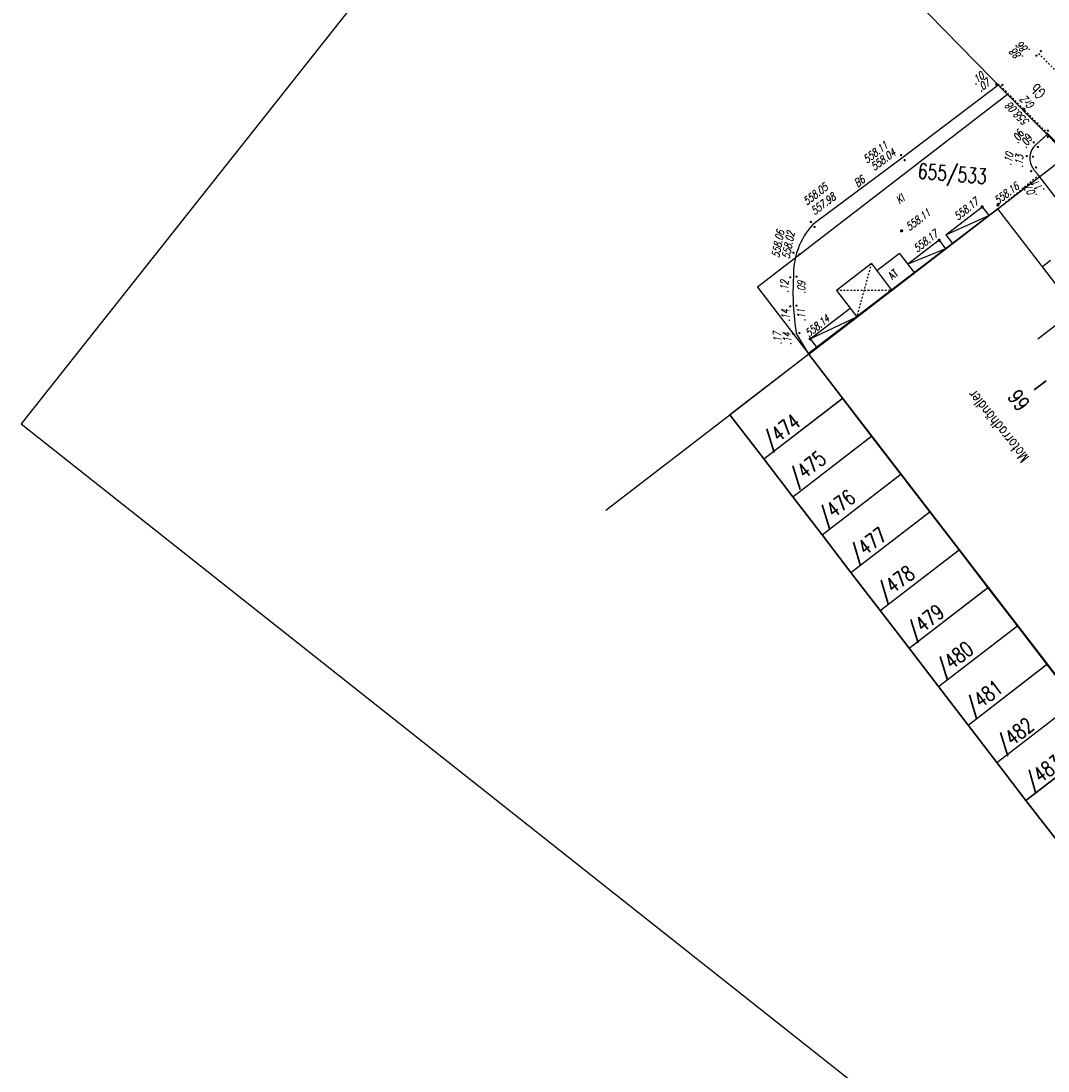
# Model space of a CAD drawing. Header units: metres. Extents: x 2 to 485, y 6 to 594.
# Tile 3 of 176: x 2 to 62, y 68 to 129. Entities that reach past the tile are written whole.
import ezdxf
from ezdxf.enums import TextEntityAlignment as Align

# ---------------------------------------------------------------- set-up
doc = ezdxf.new("R2010")
doc.units = ezdxf.units.M
doc.header["$LTSCALE"] = 0.0125
doc.linetypes.add('260241_A_bea$0$GESTRICHELT', pattern=[0.4, 0.2, -0.2])
doc.linetypes.add('260241_A_bea$0$PUNKTIERT', pattern=[0.2, 0, -0.2])
for name, color, linetype in [('260241_A_bea$0$B07_FLSTGR', 9, 'Continuous'), ('260241_A_bea$0$B08_FLSTNR_TXT', 9, 'Continuous'), ('260241_A_bea$0$B10_GEBAEUDE', 1, 'Continuous'), ('260241_A_bea$0$B13_GEB_ZUBEHOER', 12, 'Continuous'), ('260241_A_bea$0$B14_GEB_ZUB_GESTR', 12, 'Continuous'), ('260241_A_bea$0$B15_GEB_TXT', 12, 'Continuous'), ('260241_A_bea$0$B21_BORDSTEIN', 5, 'Continuous'), ('260241_A_bea$0$B22_BORDSTEIN_GESTR', 5, 'Continuous'), ('260241_A_bea$0$B23_EINFASS', 5, 'Continuous'), ('260241_A_bea$0$B24_EINFASS_GESTR', 5, 'Continuous'), ('260241_A_bea$0$B25_EINFASS_GEPKT', 7, '260241_A_bea$0$PUNKTIERT'), ('260241_A_bea$0$B28_VEINFASS_TXT', 5, 'Continuous'), ('260241_A_bea$0$B29_FUNKTION_TXT', 5, 'Continuous'), ('260241_A_bea$0$B53_HAUPTHOEHEN', 4, 'Continuous'), ('260241_A_bea$0$B54_HOEHEN', 253, 'Continuous')]:
    doc.layers.add(name, color=color, linetype=linetype)
doc.layers.add('260241_A_bea$0$B62_PLOTBOX', color=9, linetype='Continuous', plot=False)
doc.styles.add('260241_A_bea$0$ROMANS', font='ROMANS')

# ---------------------------------------------------------------- blocks, each defined once
blk = doc.blocks.new('260241_A_bea$0$HOEHENPKT_ZENTR')
at = {"const_width": 0.75}
blk.add_lwpolyline([(-0.375, 0, 1), (0.375, 0, 1)], format="xyb", close=True, dxfattribs=at)
blk = doc.blocks.new('260241_A_bea$0$HOEHENPKT_DOPP')
at = {"const_width": 0.15}
for points in [[(-0.07, 0.4, 1), (0.07, 0.4, 1)], [(-0.07, -0.4, 1), (0.07, -0.4, 1)]]:
    blk.add_lwpolyline(points, format="xyb", close=True, dxfattribs=at)

msp = doc.modelspace()

# ---------------------------------------------------------------- linework, layer by layer
at = {"layer": '260241_A_bea$0$B07_FLSTGR', "color": 30, "linetype": 'Continuous'}
for p, q in [((59.322, 124.87), (41.442, 143.11)), ((59.322, 124.87), (44.842, 113.71)), ((62.782, 121.36), (59.322, 124.87)), ((47.812, 109.84), (62.782, 121.36)), ((44.842, 113.71), (47.812, 109.84)), ((47.812, 109.84), (43.252, 106.33)), ((49.772, 107.29), (47.812, 109.84)), ((45.212, 103.78), (49.772, 107.29)), ((51.452, 105.09), (49.772, 107.29)), ((36.072, 100.8), (43.252, 106.33)), ((43.252, 106.33), (45.212, 103.78)), ((46.892, 101.58), (51.452, 105.09)), ((53.142, 102.89), (51.452, 105.09)), ((45.212, 103.78), (46.892, 101.58)), ((48.582, 99.38), (53.142, 102.89)), ((54.812, 100.71), (53.142, 102.89)), ((46.892, 101.58), (48.582, 99.38)), ((50.252, 97.2), (54.812, 100.71)), ((56.512, 98.51), (54.812, 100.71)), ((48.582, 99.38), (50.252, 97.2)), ((51.952, 95), (56.512, 98.51)), ((58.182, 96.33), (56.512, 98.51)), ((50.252, 97.2), (51.952, 95)), ((53.622, 92.82), (58.182, 96.33)), ((59.882, 94.11), (58.182, 96.33)), ((51.952, 95), (53.622, 92.82)), ((55.322, 90.6), (59.882, 94.11)), ((61.592, 91.89), (59.882, 94.11)), ((53.622, 92.82), (55.322, 90.6)), ((57.032, 88.37), (61.592, 91.89)), ((63.252, 89.72), (61.592, 91.89)), ((55.322, 90.6), (57.032, 88.37)), ((58.692, 86.2), (63.252, 89.72)), ((57.032, 88.37), (58.692, 86.2)), ((60.382, 84), (64.942, 87.52)), ((58.692, 86.2), (60.382, 84)), ((60.382, 84), (62.062, 81.82))]:
    msp.add_line(p, q, dxfattribs=at)
at = {"layer": '260241_A_bea$0$B10_GEBAEUDE', "color": 7, "linetype": 'Continuous'}
for p, q in [((58.746, 118.252), (47.805, 109.874)), ((63.262, 112.386), (58.746, 118.252)), ((43.252, 106.33), (47.824, 109.85)), ((65.26, 87.179), (47.805, 109.874)), ((45.212, 103.78), (49.784, 107.3)), ((45.212, 103.78), (43.252, 106.33)), ((46.892, 101.58), (51.472, 105.106)), ((46.892, 101.58), (45.212, 103.78)), ((48.582, 99.38), (53.163, 102.907)), ((48.582, 99.38), (46.892, 101.58)), ((50.252, 97.2), (54.837, 100.73)), ((50.252, 97.2), (48.582, 99.38)), ((51.952, 95), (56.532, 98.526)), ((51.952, 95), (50.252, 97.2)), ((53.622, 92.82), (58.207, 96.35)), ((53.622, 92.82), (51.952, 95)), ((55.322, 90.6), (59.911, 94.133)), ((55.322, 90.6), (53.622, 92.82)), ((57.032, 88.37), (61.62, 91.912)), ((57.032, 88.37), (55.322, 90.6)), ((58.692, 86.2), (63.285, 89.746)), ((58.692, 86.2), (57.032, 88.37)), ((64.976, 87.547), (60.382, 84)), ((60.382, 84), (58.692, 86.2)), ((62.062, 81.82), (60.382, 84))]:
    msp.add_line(p, q, dxfattribs=at)
at = {"layer": '260241_A_bea$0$B13_GEB_ZUBEHOER', "color": 7, "linetype": 'Continuous'}
for p, q in [((55.737, 116.747), (57.848, 118.361)), ((57.848, 118.361), (58.233, 117.86)), ((55.737, 116.747), (58.233, 117.86)), ((55.737, 116.747), (56.122, 116.244)), ((55.361, 116.43), (53.549, 115.043)), ((55.361, 116.43), (55.732, 115.945)), ((53.068, 115.672), (51.752, 114.665)), ((53.068, 115.672), (53.921, 114.558)), ((55.732, 115.945), (53.549, 115.043)), ((51.435, 115.079), (49.419, 113.534)), ((51.435, 115.079), (52.605, 113.55)), ((61.809, 115.261), (61.331, 114.894)), ((49.419, 113.534), (50.589, 112.006)), ((47.9, 110.723), (50.214, 112.496)), ((47.9, 110.723), (50.589, 112.006)), ((62.659, 111.921), (61.076, 110.7)), ((47.9, 110.723), (48.274, 110.234))]:
    msp.add_line(p, q, dxfattribs=at)
at = {"layer": '260241_A_bea$0$B14_GEB_ZUB_GESTR', "color": 7, "linetype": '260241_A_bea$0$GESTRICHELT'}
for p, q in [((51.435, 115.079), (50.589, 112.006)), ((49.419, 113.534), (52.605, 113.55))]:
    msp.add_line(p, q, dxfattribs=at)
at = {"layer": '260241_A_bea$0$B21_BORDSTEIN', "color": 252, "linetype": 'Continuous'}
for p, q in [((58.838, 125.444), (53.258, 121.216)), ((53.258, 121.216), (48.042, 117.35)), ((47.805, 109.874), (47.094, 111.041))]:
    msp.add_line(p, q, dxfattribs=at)
for centre, radius, start, end in [((51.292, 114.432), 4.368, 138.08224, 181.66174), ((61.722, 113.431), 14.822, 176.6166, 189.2763)]:
    msp.add_arc(centre, radius, start, end, dxfattribs=at)
at = {"layer": '260241_A_bea$0$B22_BORDSTEIN_GESTR', "color": 160, "linetype": '260241_A_bea$0$GESTRICHELT'}
msp.add_line((61.111, 127.254), (63.483, 124.833), dxfattribs=at)
at = {"layer": '260241_A_bea$0$B23_EINFASS', "color": 252, "linetype": 'Continuous'}
for p, q in [((60.951, 121.966), (61.644, 122.6)), ((61.644, 122.6), (67.33, 116.792)), ((61.102, 120.197), (60.823, 120.539)), ((65.028, 115.08), (61.102, 120.197))]:
    msp.add_line(p, q, dxfattribs=at)
msp.add_arc((61.658, 121.184), 1.055, 132.11955, 217.62918, dxfattribs=at)
at = {"layer": '260241_A_bea$0$B24_EINFASS_GESTR', "color": 252, "linetype": '260241_A_bea$0$GESTRICHELT'}
msp.add_line((61.644, 122.6), (58.838, 125.444), dxfattribs=at)
at = {"layer": '260241_A_bea$0$B25_EINFASS_GEPKT', "color": 7, "linetype": '260241_A_bea$0$PUNKTIERT', "ltscale": 0.5}
msp.add_line((58.746, 118.252), (61.102, 120.197), dxfattribs=at)
at = {"layer": '260241_A_bea$0$B62_PLOTBOX', "linetype": 'Continuous'}
for p, q in [((200.84, 356.709), (2.23, 105.803)), ((2.23, 105.803), (127.683, 6.498))]:
    msp.add_line(p, q, dxfattribs=at)

# ---------------------------------------------------------------- block references
at = {"layer": '260241_A_bea$0$B54_HOEHEN', "color": 252}
for p, xscale, yscale, rotation in [((61.111, 127.254), 0.4499999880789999, 0.4499999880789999, 315.189287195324), ((58.838, 125.444), 0.449999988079, 0.449999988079, 84.98377497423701), ((61.644, 122.6), 0.4499999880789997, 0.4499999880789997, 358.199999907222), ((60.951, 121.966), 0.4499999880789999, 0.4499999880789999, 222.4542378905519), ((53.258, 121.216), 0.4499999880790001, 0.4499999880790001, 216.54514071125), ((60.609, 121.291), 0.449999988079, 0.449999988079, 263.629329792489), ((60.823, 120.539), 0.4499999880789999, 0.4499999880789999, 127.4970921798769), ((48.042, 117.35), 0.4499999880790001, 0.4499999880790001, 216.54514071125), ((47.101, 115.662), 0.449999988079, 0.449999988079, 73.99333807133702), ((46.926, 114.305), 0.4499999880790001, 0.4499999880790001, 96.580964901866), ((46.922, 112.626), 0.4499999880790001, 0.4499999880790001, 96.580964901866), ((47.094, 111.041), 0.4499999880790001, 0.4499999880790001, 96.580964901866)]:
    msp.add_blockref('260241_A_bea$0$HOEHENPKT_DOPP', p, dxfattribs=dict(at, xscale=xscale, yscale=yscale, rotation=rotation))
at = {"layer": '260241_A_bea$0$B54_HOEHEN', "color": 252, "xscale": 0.125, "yscale": 0.125}
for p in [(60.253, 124.025), (58.758, 118.476), (57.848, 118.361), (53.185, 116.981), (55.361, 116.43), (47.9, 110.723)]:
    msp.add_blockref('260241_A_bea$0$HOEHENPKT_ZENTR', p, dxfattribs=at)

# ---------------------------------------------------------------- texts
at = {"layer": '260241_A_bea$0$B08_FLSTNR_TXT', "style": '260241_A_bea$0$ROMANS', "width": 0.75}
for s, rotation, p in [('655/533', 355.20844, (54.099, 120.021)), ('/474', 37.7316, (45.582, 104.34)), ('/475', 38.2779, (47.092, 102.2)), ('/476', 38.0097, (48.782, 99.95)), ('/477', 37.4193, (50.592, 97.78)), ('/478', 36.6237, (52.182, 95.59)), ('/479', 37.9251, (53.922, 93.32)), ('/480', 38.124, (55.612, 91.17)), ('/481', 37.4886, (57.302, 88.95)), ('/482', 37.9017, (59.112, 86.76)), ('/483', 36.8343, (60.732, 84.61))]:
    msp.add_text(s, height=0.875, rotation=rotation, dxfattribs=at).set_placement(p)
at = {"layer": '260241_A_bea$0$B15_GEB_TXT', "color": 7, "style": '260241_A_bea$0$ROMANS', "width": 0.75}
for s, height, rotation, p in [('AT', 0.45, 37.61309, (52.646, 114.132)), ('I', 0.875, 126.9324, (61.625, 108.213)), ('66', 0.875, 126.9324, (60.652, 106.984))]:
    msp.add_text(s, height=height, rotation=rotation, dxfattribs=at).set_placement(p)
msp.add_text('Motorradhändler', height=0.625, rotation=128.79015, dxfattribs=at).set_placement((59.011, 105.849), align=Align.CENTER)
at = {"layer": '260241_A_bea$0$B28_VEINFASS_TXT', "color": 252, "style": '260241_A_bea$0$ROMANS', "oblique": 15.00004, "width": 0.75}
for s, rotation, p in [('GrZ', 134.5249, (60.659, 124.544)), ('B6', 37.5943, (50.876, 119.66)), ('Kl', 37.5943, (53.226, 118.637))]:
    msp.add_text(s, height=0.45, rotation=rotation, dxfattribs=at).set_placement(p, align=Align.CENTER)
at = {"layer": '260241_A_bea$0$B29_FUNKTION_TXT', "style": '260241_A_bea$0$ROMANS', "width": 0.75}
msp.add_text('Gb', height=0.625, rotation=133.82487, dxfattribs=at).set_placement((61.296, 125.277), align=Align.CENTER)
at = {"layer": '260241_A_bea$0$B53_HAUPTHOEHEN', "color": 252, "style": '260241_A_bea$0$ROMANS', "oblique": 15.00004, "width": 0.75}
msp.add_text('558.08', height=0.45, rotation=134.37008, dxfattribs=at).set_placement((60.061, 123.883), align=Align.CENTER)
for s, rotation, p in [('558.11', 37.23263, (52.304, 122.007)), ('558.04', 36.79423, (52.754, 121.579)), ('558.05', 37.23263, (48.828, 119.581)), ('557.98', 37.23263, (49.283, 119.016)), ('558.06', 79.06569, (46.179, 117.002)), ('558.02', 79.06569, (46.776, 116.931))]:
    msp.add_text(s, height=0.45, rotation=rotation, dxfattribs=at).set_placement(p, align=Align.MIDDLE_RIGHT)
for s, p in [('558.16', (58.615, 118.668)), ('558.11', (53.504, 117.138))]:
    msp.add_text(s, height=0.45, rotation=37.23263, dxfattribs=at).set_placement(p, align=Align.MIDDLE_LEFT)
for rotation, p in [(39.05002, (57.682, 118.566)), (38.35236, (55.339, 116.696))]:
    msp.add_text('558.17', height=0.45, rotation=rotation, dxfattribs=at).set_placement(p, align=Align.RIGHT)
msp.add_text('558.14', height=0.45, rotation=39.05002, dxfattribs=at).set_placement((47.826, 110.799))
at = {"layer": '260241_A_bea$0$B54_HOEHEN', "color": 252, "style": '260241_A_bea$0$ROMANS', "oblique": 15.00004, "width": 0.75}
for s, rotation, p in [('.86', 134.37, (59.972, 127.798)), ('.88', 134.37, (59.587, 127.414)), ('.10', 37.15143, (57.874, 126.03)), ('.07', 37.15143, (58.205, 125.625)), ('.10', 78.89614, (59.438, 121.504)), ('.13', 86.50611, (60.01, 121.374)), ('.11', 126.30914, (60.863, 119.808)), ('.07', 122.32808, (60.459, 119.532)), ('.12', 89.2331, (46.409, 114.112)), ('.09', 89.61149, (47.386, 114.065)), ('.14', 93.75481, (46.445, 112.428)), ('.11', 93.75481, (47.347, 112.458)), ('.17', 93.75481, (45.978, 111.118)), ('.14', 93.75002, (46.534, 111.09))]:
    msp.add_text(s, height=0.45, rotation=rotation, dxfattribs=at).set_placement(p, align=Align.MIDDLE_RIGHT)
for s, p in [('.06', (60.095, 122.316)), ('.09', (60.574, 122.046))]:
    msp.add_text(s, height=0.45, rotation=58.88706, dxfattribs=at).set_placement(p, align=Align.CENTER)

doc.saveas('drawing.dxf')
